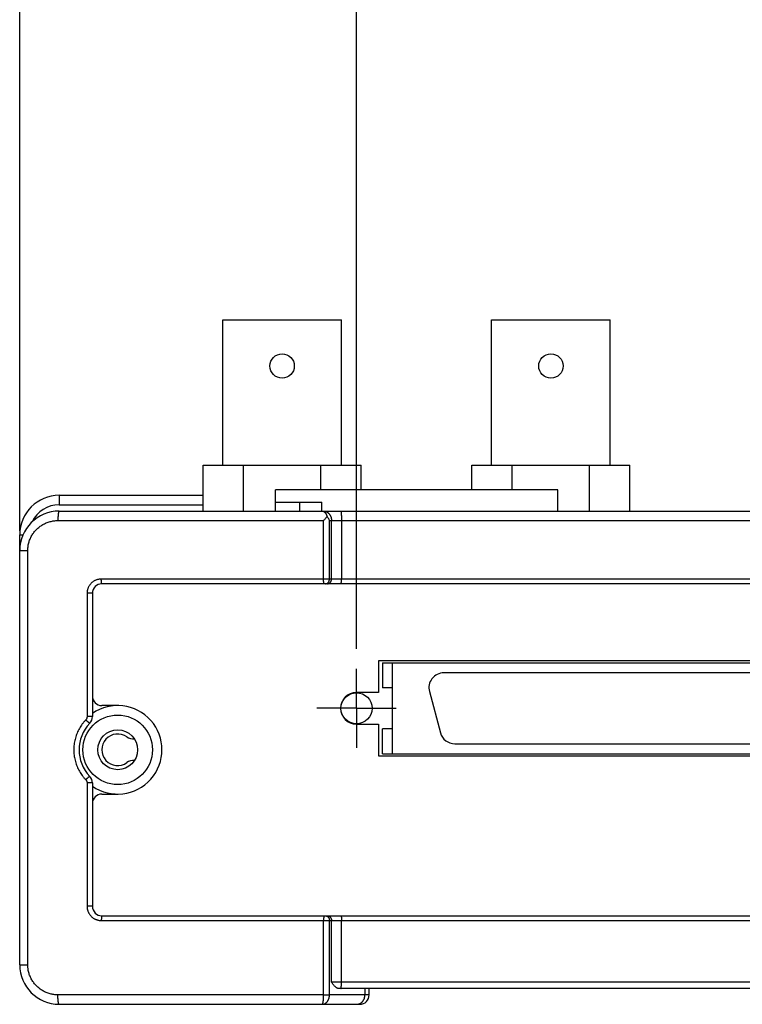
# Model space of a CAD drawing. Header units: inches. Extents: x 0 to 34, y 0 to 22.
# Tile 2 of 22: x 6.2 to 8.5, y 1.7 to 4.9. Entities that reach past the tile are written whole.
import ezdxf

# ---------------------------------------------------------------- set-up
doc = ezdxf.new("R2010")
doc.units = ezdxf.units.IN
doc.header["$LTSCALE"] = 1.87
doc.header["$MEASUREMENT"] = 0
doc.linetypes.add('CENTER', pattern=[0.6, 0.375, -0.075, 0.075, -0.075])
doc.layers.get('0').update_dxf_attribs({"linetype": 'CONTINUOUS'})
doc.layers.add('DEFAULT_1', color=7, linetype='CENTER')
doc.layers.add('DIMENSIONS', color=7, linetype='CONTINUOUS')
doc.styles.get("Standard").update_dxf_attribs({"font": 'txt', "width": 0.8})
doc.dimstyles.new('DIMSTYLE_1', dxfattribs={"dimtxt": 0.125, "dimasz": 0.1875, "dimexe": 0.18, "dimexo": 0.0625, "dimgap": 0.09, "dimtad": 0, "dimtih": 1, "dimtoh": 1, "dimdec": 3, "dimzin": 4, "dimdsep": 46, "dimtxsty": 'STANDARD', "dimblk": '_FILLED', "dimblk1": '_FILLED', "dimblk2": '_FILLED', "dimcen": 0.09, "dimadec": 0, "dimazin": 0, "dimtp": 0.01, "dimtm": 0.01, "dimtfac": 1, "dimtdec": 3, "dimtofl": 0, "dimtmove": 0, "dimatfit": 3, "dimldrblk": '_FILLED', "dimfxl": 1, "dimtolj": 1, "dimtzin": 4, "dimarcsym": 0})

# ---------------------------------------------------------------- blocks, each defined once
blk = doc.blocks.new('_FILLED')
at = {"color": 0, "linetype": 'BYBLOCK'}
blk.add_solid([(0, 0), (-1, 0.167), (-1, -0.167)], dxfattribs=at)
blk = doc.blocks.new('*D25')
at = {"layer": 'DIMENSIONS', "color": 2, "linetype": 'CONTINUOUS'}
for p, q in [((6.1986, 3.2397), (6.1986, 6.2822)), ((10.6086, 3.2397), (10.6086, 6.2822)), ((6.1986, 6.1572), (7.6286, 6.1572)), ((10.6086, 6.1572), (9.1786, 6.1572))]:
    blk.add_line(p, q, dxfattribs=at)
at = {"layer": 'DIMENSIONS', "color": 2, "linetype": 'CONTINUOUS', "xscale": 0.1875, "yscale": 0.1875, "zscale": 0.1875, "rotation": 180}
blk.add_blockref('_FILLED', (6.1986, 6.1572), dxfattribs=at)
at = {"layer": 'DIMENSIONS', "color": 2, "linetype": 'CONTINUOUS', "xscale": 0.1875, "yscale": 0.1875, "zscale": 0.1875}
blk.add_blockref('_FILLED', (10.6086, 6.1572), dxfattribs=at)
at = {"layer": 'DIMENSIONS', "color": 2, "linetype": 'CONTINUOUS', "width": 0.8}
for s, p in [('[', (8.3161, 6.0947)), (']', (9.0161, 6.0947)), ('4.410', (7.6911, 6.0947)), ('112.01', (8.4161, 6.0947))]:
    blk.add_text(s, height=0.125, dxfattribs=at).set_placement(p)
blk = doc.blocks.new('*D27')
at = {"layer": 'DIMENSIONS', "color": 2, "linetype": 'CONTINUOUS'}
for p, q in [((7.2637, 2.8661), (7.2637, 5.5322)), ((9.5435, 2.8661), (9.5435, 5.5322)), ((7.2637, 5.4072), (7.6786, 5.4072)), ((9.5435, 5.4072), (9.1286, 5.4072))]:
    blk.add_line(p, q, dxfattribs=at)
at = {"layer": 'DIMENSIONS', "color": 2, "linetype": 'CONTINUOUS', "xscale": 0.1875, "yscale": 0.1875, "zscale": 0.1875, "rotation": 180}
blk.add_blockref('_FILLED', (7.2637, 5.4072), dxfattribs=at)
at = {"layer": 'DIMENSIONS', "color": 2, "linetype": 'CONTINUOUS', "xscale": 0.1875, "yscale": 0.1875, "zscale": 0.1875}
blk.add_blockref('_FILLED', (9.5435, 5.4072), dxfattribs=at)
at = {"layer": 'DIMENSIONS', "color": 2, "linetype": 'CONTINUOUS', "width": 0.8}
for s, p in [('2.280', (7.7411, 5.3447)), ('[', (8.3661, 5.3447)), ('57.91', (8.4661, 5.3447)), (']', (8.9661, 5.3447))]:
    blk.add_text(s, height=0.125, dxfattribs=at).set_placement(p)

msp = doc.modelspace()

# ---------------------------------------------------------------- linework, layer by layer
at = {"color": 7, "linetype": 'CONTINUOUS'}
for p, q in [((6.8411, 3.4472), (6.8411, 3.9072)), ((6.8411, 3.9072), (7.2161, 3.9072)), ((7.2161, 3.4472), (7.2161, 3.9072)), ((7.6911, 3.4472), (7.6911, 3.9072)), ((7.6911, 3.9072), (8.0661, 3.9072)), ((8.0661, 3.4472), (8.0661, 3.9072)), ((6.7786, 3.3022), (6.7786, 3.4472)), ((6.7786, 3.4472), (7.2786, 3.4472)), ((6.9063, 3.3022), (6.9063, 3.4472)), ((7.151, 3.3694), (7.151, 3.4472)), ((7.2786, 3.3694), (7.2786, 3.4472)), ((7.6286, 3.3694), (7.6286, 3.4472)), ((7.6286, 3.4472), (8.1286, 3.4472)), ((7.7563, 3.3694), (7.7563, 3.4472)), ((8.001, 3.3022), (8.001, 3.4472)), ((8.1286, 3.3022), (8.1286, 3.4472)), ((7.0071, 3.3022), (7.0071, 3.3694)), ((7.9008, 3.3694), (7.0071, 3.3694)), ((7.9008, 3.3022), (7.9008, 3.3694)), ((6.3236, 3.3522), (6.3236, 3.3222)), ((6.3236, 3.3522), (6.7786, 3.3522)), ((6.3236, 3.3222), (6.7786, 3.3222)), ((6.3236, 3.3022), (10.4836, 3.3022)), ((7.0071, 3.3302), (7.1543, 3.3302)), ((7.0843, 3.3022), (7.0843, 3.3302)), ((7.1543, 3.3022), (7.1543, 3.3302)), ((6.3194, 3.2722), (7.1598, 3.2722)), ((7.1598, 3.0872), (7.1598, 3.2722)), ((7.1783, 3.0872), (7.1783, 3.2722)), ((7.1783, 3.2722), (9.629, 3.2722)), ((7.1847, 3.0872), (7.1847, 3.2722)), ((7.2162, 3.2722), (7.2162, 3.0872)), ((6.1986, 1.8672), (6.1986, 3.2272)), ((6.1986, 3.2272), (6.2091, 3.2272)), ((6.1986, 3.1772), (6.2241, 3.1772)), ((6.2241, 1.8672), (6.2241, 3.1772)), ((10.3505, 3.0872), (6.4567, 3.0872)), ((10.3486, 3.0722), (6.4586, 3.0722)), ((6.4117, 3.0422), (6.4117, 2.6521)), ((6.4286, 3.0422), (6.4117, 3.0422)), ((6.4286, 3.0422), (6.4286, 2.6521)), ((7.3336, 2.8282), (7.3336, 2.7282)), ((9.4736, 2.8282), (7.3336, 2.8282)), ((7.3463, 2.8222), (7.3463, 2.7434)), ((7.3463, 2.8222), (9.4609, 2.8222)), ((7.3778, 2.5348), (7.3778, 2.8222)), ((9.2674, 2.7907), (7.5399, 2.7907)), ((7.3778, 2.7434), (7.3463, 2.7434)), ((7.3336, 2.7282), (7.2636, 2.7282)), ((7.4942, 2.7312), (7.529, 2.6013)), ((6.5086, 2.6872), (6.4586, 2.6872)), ((6.4286, 2.6521), (6.4117, 2.6521)), ((7.2636, 2.6282), (7.3336, 2.6282)), ((7.3336, 2.6282), (7.3336, 2.5282)), ((7.3463, 2.5348), (7.3463, 2.6135)), ((7.3778, 2.6135), (7.3463, 2.6135)), ((7.5747, 2.5663), (9.2326, 2.5663)), ((7.3336, 2.5282), (9.4736, 2.5282)), ((7.3463, 2.5348), (9.4609, 2.5348)), ((6.4117, 2.4423), (6.4117, 2.0522)), ((6.4286, 2.4423), (6.4117, 2.4423)), ((6.4286, 2.4423), (6.4286, 2.0522)), ((6.4586, 2.4072), (6.5086, 2.4072)), ((6.4286, 2.0522), (6.4117, 2.0522)), ((6.4567, 2.0072), (10.3505, 2.0072)), ((6.4586, 2.0222), (10.3486, 2.0222)), ((7.1598, 1.7722), (7.1598, 2.0072)), ((7.1783, 1.7722), (7.1783, 2.0072)), ((7.1847, 1.8122), (7.1847, 2.0072)), ((7.2162, 1.8122), (7.2162, 2.0072)), ((6.1986, 1.8672), (6.2241, 1.8672)), ((9.6225, 1.8122), (7.1847, 1.8122)), ((9.6002, 1.7922), (7.2071, 1.7922)), ((7.2905, 1.7922), (7.2905, 1.7722)), ((7.3039, 1.7722), (7.3039, 1.7922)), ((7.1598, 1.7722), (6.3194, 1.7722)), ((7.3039, 1.7722), (7.1783, 1.7722)), ((6.3236, 1.7422), (7.2739, 1.7422))]:
    msp.add_line(p, q, dxfattribs=at)
for centre, radius in [((7.0286, 3.7612), 0.0385), ((7.8786, 3.7612), 0.0385), ((7.2637, 2.6785), 0.0492), ((6.5086, 2.5472), 0.11), ((6.5086, 2.5472), 0.063)]:
    msp.add_circle(centre, radius, dxfattribs=at)
for centre, radius, start, end in [((6.3236, 3.2272), 0.125, 90, 180), ((6.3236, 3.1772), 0.125, 90, 180), ((6.3236, 3.2272), 0.095, 90, 154.4784), ((6.4586, 3.0422), 0.03, 90, 180), ((7.5399, 2.7434), 0.0472, 90, 195), ((6.4586, 2.7172), 0.03, 180, 270), ((7.2636, 2.6782), 0.05, 90, 270), ((6.5086, 2.5472), 0.14, 235.1501, 124.8499), ((6.3986, 2.6521), 0.03, 316.3595, 360), ((6.5086, 2.5472), 0.122, 136.3595, 223.6405), ((6.5086, 2.5472), 0.05, 54.3157, 305.6843), ((6.5582, 2.6163), 0.035, 234.3157, 275.3824), ((7.5747, 2.6135), 0.0472, 195, 270), ((6.5582, 2.4782), 0.035, 84.6176, 125.6843), ((6.3986, 2.4423), 0.03, 0, 43.6405), ((6.4586, 2.3772), 0.03, 90, 180), ((6.4586, 2.0522), 0.03, 180, 270), ((6.3236, 1.8672), 0.125, 180, 270), ((7.2739, 1.7722), 0.03, 270, 360)]:
    msp.add_arc(centre, radius, start, end, dxfattribs=at)
for points, knots in [([(6.3236, 3.3022), (6.3235, 3.3022), (6.3232, 3.3021), (6.3228, 3.3017), (6.3225, 3.3012), (6.3222, 3.3004), (6.3218, 3.2994), (6.3215, 3.2981), (6.3212, 3.2967), (6.3209, 3.2952), (6.3206, 3.2934), (6.3204, 3.2915), (6.3202, 3.2894), (6.32, 3.2872), (6.3198, 3.2849), (6.3197, 3.2825), (6.3195, 3.28), (6.3195, 3.2774), (6.3194, 3.2748), (6.3194, 3.2731), (6.3194, 3.2722)], [0, 0, 0, 0, 0.012491, 0.028704, 0.050458, 0.078402, 0.112699, 0.15329, 0.199984, 0.252505, 0.310508, 0.373591, 0.441306, 0.513164, 0.588637, 0.667171, 0.748183, 0.831071, 0.91522, 1, 1, 1, 1]), ([(7.1554, 3.3022), (7.1559, 3.3022), (7.1569, 3.3021), (7.1579, 3.3019), (7.1584, 3.3017)], [0, 0, 0, 0, 0.495766, 1, 1, 1, 1]), ([(7.1584, 3.3017), (7.1589, 3.3016), (7.1599, 3.3011), (7.1614, 3.3003), (7.1627, 3.2992), (7.164, 3.298), (7.1653, 3.2965), (7.1664, 3.2949), (7.1674, 3.2932), (7.1683, 3.2913), (7.1692, 3.2894), (7.1699, 3.2873), (7.1703, 3.2859), (7.1705, 3.2852)], [0, 0, 0, 0, 0.075472, 0.153834, 0.235698, 0.321139, 0.410009, 0.502138, 0.597178, 0.69495, 0.794872, 0.896804, 1, 1, 1, 1]), ([(7.1587, 3.3022), (7.1595, 3.3022), (7.161, 3.3021), (7.1633, 3.3018), (7.1655, 3.3012), (7.1676, 3.3004), (7.1697, 3.2994), (7.1718, 3.2982), (7.1737, 3.2968), (7.1755, 3.2952), (7.1771, 3.2935), (7.1787, 3.2915), (7.1801, 3.2894), (7.1813, 3.2872), (7.1823, 3.2849), (7.1832, 3.2825), (7.1839, 3.28), (7.1844, 3.2774), (7.1847, 3.2748), (7.1847, 3.2731), (7.1847, 3.2722)], [0, 0, 0, 0, 0.051517, 0.103163, 0.155064, 0.207335, 0.260078, 0.313377, 0.367298, 0.421887, 0.477166, 0.533139, 0.589784, 0.647066, 0.704927, 0.763296, 0.822087, 0.881206, 0.940547, 1, 1, 1, 1]), ([(7.2138, 3.3022), (7.2139, 3.3022), (7.2141, 3.3021), (7.2143, 3.3017), (7.2145, 3.3011), (7.2147, 3.3004), (7.2148, 3.2993), (7.215, 3.2981), (7.2152, 3.2967), (7.2154, 3.2952), (7.2155, 3.2934), (7.2156, 3.2915), (7.2158, 3.2894), (7.2159, 3.2872), (7.216, 3.2849), (7.2161, 3.2825), (7.2161, 3.28), (7.2162, 3.2774), (7.2162, 3.2748), (7.2162, 3.2731), (7.2162, 3.2722)], [0, 0, 0, 0, 0.007798, 0.020948, 0.04079, 0.067559, 0.101197, 0.141522, 0.188268, 0.241107, 0.299653, 0.363476, 0.432099, 0.505009, 0.581657, 0.661466, 0.743834, 0.828139, 0.913743, 1, 1, 1, 1]), ([(6.2241, 3.1772), (6.2241, 3.1793), (6.2243, 3.1834), (6.2249, 3.1895), (6.2259, 3.1956), (6.2272, 3.2016), (6.229, 3.2075), (6.2312, 3.2134), (6.2338, 3.219), (6.2367, 3.2245), (6.2399, 3.2298), (6.2436, 3.2348), (6.2475, 3.2397), (6.2517, 3.2442), (6.2563, 3.2485), (6.2611, 3.2525), (6.2662, 3.2561), (6.2715, 3.2594), (6.277, 3.2624), (6.2828, 3.265), (6.2886, 3.2672), (6.2947, 3.269), (6.3008, 3.2705), (6.307, 3.2715), (6.3132, 3.2721), (6.3173, 3.2722), (6.3194, 3.2722)], [0, 0, 0, 0, 0.040999, 0.082193, 0.123523, 0.164935, 0.206376, 0.247807, 0.289249, 0.330732, 0.372278, 0.413885, 0.455549, 0.497264, 0.539024, 0.580822, 0.622653, 0.664529, 0.70647, 0.748494, 0.790581, 0.832679, 0.874729, 0.916674, 0.958452, 1, 1, 1, 1]), ([(7.1705, 3.2852), (7.1698, 3.2844), (7.1685, 3.2828), (7.1665, 3.2803), (7.1643, 3.2777), (7.1621, 3.275), (7.1606, 3.2731), (7.1598, 3.2722)], [0, 0, 0, 0, 0.181848, 0.375637, 0.578631, 0.787729, 1, 1, 1, 1]), ([(7.1705, 3.2852), (7.1711, 3.2845), (7.1723, 3.2829), (7.174, 3.2803), (7.1756, 3.2777), (7.1771, 3.275), (7.1779, 3.2732), (7.1783, 3.2722)], [0, 0, 0, 0, 0.196261, 0.396991, 0.599524, 0.801231, 1, 1, 1, 1]), ([(6.4567, 3.0872), (6.4555, 3.0872), (6.4532, 3.0871), (6.4496, 3.0867), (6.4461, 3.086), (6.4427, 3.085), (6.4393, 3.0838), (6.4361, 3.0823), (6.433, 3.0805), (6.43, 3.0785), (6.4272, 3.0763), (6.4246, 3.0739), (6.4223, 3.0713), (6.4201, 3.0685), (6.4181, 3.0655), (6.4164, 3.0624), (6.4149, 3.0592), (6.4137, 3.0559), (6.4128, 3.0525), (6.4121, 3.0491), (6.4117, 3.0457), (6.4117, 3.0434), (6.4117, 3.0422)], [0, 0, 0, 0, 0.050344, 0.100848, 0.151413, 0.201939, 0.252392, 0.302795, 0.353161, 0.403487, 0.453761, 0.503944, 0.554001, 0.603969, 0.65392, 0.703911, 0.753882, 0.803732, 0.85336, 0.902671, 0.951578, 1, 1, 1, 1]), ([(6.4586, 3.0722), (6.4586, 3.0722), (6.4584, 3.0723), (6.4582, 3.0726), (6.458, 3.073), (6.4578, 3.0736), (6.4577, 3.0743), (6.4575, 3.0751), (6.4573, 3.0761), (6.4572, 3.0772), (6.4571, 3.0784), (6.457, 3.0798), (6.4569, 3.0811), (6.4568, 3.0826), (6.4568, 3.0841), (6.4567, 3.0857), (6.4567, 3.0867), (6.4567, 3.0872)], [0, 0, 0, 0, 0.014031, 0.034537, 0.06383, 0.102436, 0.150288, 0.207046, 0.272197, 0.345097, 0.424999, 0.511065, 0.602383, 0.697979, 0.796826, 0.897863, 1, 1, 1, 1]), ([(7.1607, 3.0722), (7.1606, 3.0722), (7.1606, 3.0724), (7.1605, 3.0726), (7.1604, 3.073), (7.1603, 3.0736), (7.1602, 3.0743), (7.1602, 3.0751), (7.1601, 3.0761), (7.16, 3.0772), (7.16, 3.0784), (7.1599, 3.0798), (7.1599, 3.0811), (7.1599, 3.0826), (7.1598, 3.0841), (7.1598, 3.0857), (7.1598, 3.0867), (7.1598, 3.0872)], [0, 0, 0, 0, 0.008024, 0.025317, 0.052853, 0.090558, 0.138104, 0.195009, 0.260673, 0.334391, 0.415366, 0.50272, 0.5955, 0.692696, 0.793247, 0.896056, 1, 1, 1, 1]), ([(7.1653, 3.0722), (7.1657, 3.0722), (7.1667, 3.0723), (7.168, 3.0725), (7.1693, 3.0729), (7.1706, 3.0735), (7.1718, 3.0742), (7.173, 3.0751), (7.174, 3.0761), (7.175, 3.0772), (7.1758, 3.0784), (7.1766, 3.0797), (7.1772, 3.0811), (7.1777, 3.0826), (7.178, 3.0841), (7.1782, 3.0857), (7.1783, 3.0867), (7.1783, 3.0872)], [0, 0, 0, 0, 0.061829, 0.123881, 0.186368, 0.249477, 0.313365, 0.378149, 0.443903, 0.510655, 0.578391, 0.647055, 0.716554, 0.78676, 0.857521, 0.928663, 1, 1, 1, 1]), ([(7.1717, 3.0722), (7.1722, 3.0722), (7.1731, 3.0723), (7.1744, 3.0725), (7.1758, 3.0729), (7.177, 3.0735), (7.1782, 3.0742), (7.1794, 3.0751), (7.1804, 3.0761), (7.1814, 3.0772), (7.1823, 3.0784), (7.183, 3.0797), (7.1836, 3.0811), (7.1841, 3.0826), (7.1845, 3.0841), (7.1847, 3.0857), (7.1847, 3.0867), (7.1847, 3.0872)], [0, 0, 0, 0, 0.061829, 0.123881, 0.186368, 0.249477, 0.313365, 0.378149, 0.443903, 0.510655, 0.578391, 0.647055, 0.716554, 0.78676, 0.857521, 0.928663, 1, 1, 1, 1]), ([(7.215, 3.0722), (7.2151, 3.0722), (7.2152, 3.0723), (7.2153, 3.0726), (7.2154, 3.073), (7.2155, 3.0736), (7.2156, 3.0743), (7.2157, 3.0751), (7.2158, 3.0761), (7.2159, 3.0772), (7.216, 3.0784), (7.216, 3.0798), (7.2161, 3.0811), (7.2161, 3.0826), (7.2162, 3.0841), (7.2162, 3.0857), (7.2162, 3.0867), (7.2162, 3.0872)], [0, 0, 0, 0, 0.009823, 0.027942, 0.055902, 0.093812, 0.141412, 0.198258, 0.263769, 0.337258, 0.41794, 0.504945, 0.597333, 0.694101, 0.794198, 0.896536, 1, 1, 1, 1]), ([(6.4117, 2.6521), (6.4117, 2.6517), (6.4116, 2.6507), (6.4114, 2.6493), (6.4111, 2.6479), (6.4106, 2.6465), (6.41, 2.6452), (6.4093, 2.644), (6.4084, 2.6428), (6.4078, 2.6421), (6.4075, 2.6418)], [0, 0, 0, 0, 0.121881, 0.246217, 0.372258, 0.499208, 0.626257, 0.752593, 0.877423, 1, 1, 1, 1]), ([(6.4075, 2.6418), (6.4056, 2.6398), (6.4018, 2.6356), (6.3966, 2.629), (6.3918, 2.6222), (6.3875, 2.615), (6.3836, 2.6076), (6.3801, 2.6), (6.3771, 2.5922), (6.3746, 2.5843), (6.3726, 2.5762), (6.3711, 2.568), (6.3701, 2.5597), (6.3696, 2.5514), (6.3696, 2.5431), (6.3701, 2.5347), (6.3711, 2.5265), (6.3726, 2.5183), (6.3746, 2.5102), (6.3771, 2.5022), (6.3801, 2.4944), (6.3836, 2.4868), (6.3875, 2.4794), (6.3918, 2.4723), (6.3966, 2.4654), (6.4018, 2.4589), (6.4056, 2.4547), (6.4075, 2.4527)], [0, 0, 0, 0, 0.040135, 0.080286, 0.12041, 0.160485, 0.200525, 0.240535, 0.280512, 0.32046, 0.360386, 0.400294, 0.440188, 0.480074, 0.519956, 0.559842, 0.599735, 0.639642, 0.679567, 0.719514, 0.75949, 0.799498, 0.839536, 0.879611, 0.919732, 0.959874, 1, 1, 1, 1]), ([(6.4203, 2.6314), (6.4203, 2.6314), (6.4201, 2.6314), (6.4199, 2.6315), (6.4195, 2.6316), (6.419, 2.6319), (6.4184, 2.6323), (6.4177, 2.6328), (6.4169, 2.6334), (6.4161, 2.6341), (6.4151, 2.6349), (6.4141, 2.6357), (6.4131, 2.6366), (6.412, 2.6376), (6.4109, 2.6386), (6.4098, 2.6396), (6.4086, 2.6407), (6.4079, 2.6414), (6.4075, 2.6418)], [0, 0, 0, 0, 0.00987, 0.026762, 0.052319, 0.08674, 0.129838, 0.181238, 0.240436, 0.306825, 0.379709, 0.458318, 0.541813, 0.629303, 0.719848, 0.812479, 0.906198, 1, 1, 1, 1]), ([(6.4203, 2.463), (6.4203, 2.4631), (6.4201, 2.4631), (6.4199, 2.463), (6.4195, 2.4628), (6.419, 2.4625), (6.4184, 2.4621), (6.4177, 2.4616), (6.4169, 2.461), (6.4161, 2.4604), (6.4151, 2.4596), (6.4141, 2.4587), (6.4131, 2.4578), (6.412, 2.4569), (6.4109, 2.4559), (6.4098, 2.4548), (6.4086, 2.4538), (6.4079, 2.453), (6.4075, 2.4527)], [0, 0, 0, 0, 0.00987, 0.026762, 0.052318, 0.086737, 0.129834, 0.181232, 0.240427, 0.306814, 0.379697, 0.458305, 0.541801, 0.629291, 0.719839, 0.812471, 0.906194, 1, 1, 1, 1]), ([(6.4075, 2.4527), (6.4078, 2.4523), (6.4084, 2.4516), (6.4093, 2.4505), (6.41, 2.4492), (6.4106, 2.4479), (6.4111, 2.4465), (6.4114, 2.4451), (6.4116, 2.4437), (6.4117, 2.4428), (6.4117, 2.4423)], [0, 0, 0, 0, 0.122571, 0.247395, 0.373727, 0.500775, 0.627726, 0.753771, 0.878113, 1, 1, 1, 1]), ([(6.4117, 2.0522), (6.4117, 2.0511), (6.4117, 2.0488), (6.4121, 2.0453), (6.4128, 2.0419), (6.4138, 2.0385), (6.415, 2.0352), (6.4164, 2.032), (6.4181, 2.0289), (6.4201, 2.0259), (6.4223, 2.0231), (6.4247, 2.0205), (6.4273, 2.0181), (6.43, 2.0159), (6.433, 2.0139), (6.4361, 2.0122), (6.4393, 2.0107), (6.4427, 2.0094), (6.4461, 2.0084), (6.4496, 2.0077), (6.4532, 2.0073), (6.4555, 2.0072), (6.4567, 2.0072)], [0, 0, 0, 0, 0.048622, 0.097699, 0.147142, 0.196853, 0.246731, 0.296667, 0.346571, 0.396466, 0.44643, 0.496509, 0.546676, 0.596893, 0.64716, 0.697488, 0.747868, 0.798283, 0.848736, 0.899222, 0.949671, 1, 1, 1, 1]), ([(6.4586, 2.0222), (6.4586, 2.0222), (6.4584, 2.0221), (6.4582, 2.0219), (6.458, 2.0215), (6.4578, 2.0209), (6.4577, 2.0202), (6.4575, 2.0193), (6.4573, 2.0183), (6.4572, 2.0172), (6.4571, 2.016), (6.457, 2.0147), (6.4569, 2.0133), (6.4568, 2.0118), (6.4568, 2.0103), (6.4567, 2.0088), (6.4567, 2.0077), (6.4567, 2.0072)], [0, 0, 0, 0, 0.014031, 0.034537, 0.06383, 0.102436, 0.150288, 0.207046, 0.272197, 0.345097, 0.424999, 0.511065, 0.602383, 0.697979, 0.796826, 0.897863, 1, 1, 1, 1]), ([(7.1607, 2.0222), (7.1606, 2.0222), (7.1606, 2.0221), (7.1605, 2.0219), (7.1604, 2.0214), (7.1603, 2.0209), (7.1602, 2.0202), (7.1602, 2.0193), (7.1601, 2.0183), (7.16, 2.0172), (7.16, 2.016), (7.1599, 2.0147), (7.1599, 2.0133), (7.1599, 2.0118), (7.1598, 2.0103), (7.1598, 2.0088), (7.1598, 2.0077), (7.1598, 2.0072)], [0, 0, 0, 0, 0.008024, 0.025317, 0.052853, 0.090558, 0.138104, 0.195009, 0.260673, 0.334391, 0.415366, 0.50272, 0.5955, 0.692696, 0.793247, 0.896056, 1, 1, 1, 1]), ([(7.1653, 2.0222), (7.1657, 2.0222), (7.1667, 2.0222), (7.168, 2.0219), (7.1693, 2.0215), (7.1706, 2.021), (7.1718, 2.0202), (7.173, 2.0194), (7.174, 2.0184), (7.175, 2.0173), (7.1758, 2.0161), (7.1766, 2.0147), (7.1772, 2.0133), (7.1777, 2.0119), (7.178, 2.0103), (7.1782, 2.0088), (7.1783, 2.0077), (7.1783, 2.0072)], [0, 0, 0, 0, 0.061829, 0.123881, 0.186368, 0.249477, 0.313365, 0.378149, 0.443903, 0.510655, 0.578391, 0.647055, 0.716554, 0.78676, 0.857521, 0.928663, 1, 1, 1, 1]), ([(7.1717, 2.0222), (7.1722, 2.0222), (7.1731, 2.0222), (7.1744, 2.0219), (7.1758, 2.0215), (7.177, 2.021), (7.1782, 2.0202), (7.1794, 2.0194), (7.1804, 2.0184), (7.1814, 2.0173), (7.1823, 2.0161), (7.183, 2.0147), (7.1836, 2.0133), (7.1841, 2.0119), (7.1845, 2.0103), (7.1847, 2.0088), (7.1847, 2.0077), (7.1847, 2.0072)], [0, 0, 0, 0, 0.061829, 0.123881, 0.186368, 0.249477, 0.313365, 0.378149, 0.443903, 0.510655, 0.578391, 0.647055, 0.716554, 0.78676, 0.857521, 0.928663, 1, 1, 1, 1]), ([(7.215, 2.0222), (7.2151, 2.0222), (7.2152, 2.0221), (7.2153, 2.0219), (7.2154, 2.0214), (7.2155, 2.0209), (7.2156, 2.0202), (7.2157, 2.0193), (7.2158, 2.0183), (7.2159, 2.0172), (7.216, 2.016), (7.216, 2.0147), (7.2161, 2.0133), (7.2161, 2.0118), (7.2162, 2.0103), (7.2162, 2.0088), (7.2162, 2.0077), (7.2162, 2.0072)], [0, 0, 0, 0, 0.009823, 0.027942, 0.055902, 0.093812, 0.141412, 0.198258, 0.263769, 0.337258, 0.41794, 0.504945, 0.597333, 0.694101, 0.794198, 0.896536, 1, 1, 1, 1]), ([(6.3194, 1.7722), (6.3173, 1.7722), (6.3132, 1.7724), (6.307, 1.773), (6.3008, 1.774), (6.2947, 1.7754), (6.2886, 1.7772), (6.2828, 1.7795), (6.277, 1.7821), (6.2715, 1.785), (6.2662, 1.7883), (6.2611, 1.792), (6.2563, 1.796), (6.2517, 1.8002), (6.2475, 1.8048), (6.2436, 1.8096), (6.2399, 1.8147), (6.2367, 1.82), (6.2338, 1.8255), (6.2312, 1.8311), (6.229, 1.8369), (6.2272, 1.8428), (6.2259, 1.8489), (6.2249, 1.855), (6.2243, 1.8611), (6.2241, 1.8652), (6.2241, 1.8672)], [0, 0, 0, 0, 0.041547, 0.083326, 0.12527, 0.16732, 0.209417, 0.251505, 0.293528, 0.33547, 0.377346, 0.419176, 0.460974, 0.502735, 0.54445, 0.586113, 0.627721, 0.669267, 0.71075, 0.752192, 0.793623, 0.835063, 0.876476, 0.917806, 0.959, 1, 1, 1, 1]), ([(7.2071, 1.7922), (7.2066, 1.7922), (7.2055, 1.7923), (7.2038, 1.7928), (7.202, 1.7935), (7.2001, 1.7946), (7.198, 1.7961), (7.1958, 1.7982), (7.1933, 1.8008), (7.1906, 1.8041), (7.1877, 1.808), (7.1858, 1.8108), (7.1847, 1.8122)], [0, 0, 0, 0, 0.051135, 0.105957, 0.167092, 0.237173, 0.319418, 0.417137, 0.533254, 0.669552, 0.825628, 1, 1, 1, 1]), ([(7.2146, 1.7922), (7.2147, 1.7922), (7.2148, 1.7924), (7.2149, 1.7927), (7.2151, 1.7931), (7.2152, 1.7938), (7.2154, 1.7946), (7.2155, 1.7956), (7.2156, 1.7968), (7.2157, 1.7981), (7.2158, 1.7996), (7.2159, 1.8011), (7.216, 1.8028), (7.2161, 1.8046), (7.2161, 1.8064), (7.2162, 1.8083), (7.2162, 1.8103), (7.2162, 1.8116), (7.2162, 1.8122)], [0, 0, 0, 0, 0.009038, 0.025193, 0.049944, 0.083458, 0.125564, 0.175932, 0.234121, 0.299598, 0.371752, 0.449902, 0.533307, 0.621174, 0.712663, 0.8069, 0.902986, 1, 1, 1, 1]), ([(6.3236, 1.7422), (6.3235, 1.7422), (6.3232, 1.7423), (6.3228, 1.7427), (6.3225, 1.7433), (6.3222, 1.7441), (6.3218, 1.7451), (6.3215, 1.7463), (6.3212, 1.7477), (6.3209, 1.7493), (6.3206, 1.7511), (6.3204, 1.753), (6.3202, 1.7551), (6.32, 1.7573), (6.3198, 1.7596), (6.3197, 1.762), (6.3195, 1.7645), (6.3195, 1.767), (6.3194, 1.7696), (6.3194, 1.7714), (6.3194, 1.7722)], [0, 0, 0, 0, 0.012491, 0.028704, 0.050458, 0.078402, 0.112699, 0.15329, 0.199984, 0.252505, 0.310508, 0.373591, 0.441306, 0.513164, 0.588637, 0.667171, 0.748183, 0.831071, 0.91522, 1, 1, 1, 1]), ([(7.1554, 1.7422), (7.1561, 1.7422), (7.1574, 1.7423), (7.1594, 1.7427), (7.1614, 1.7432), (7.1633, 1.744), (7.1652, 1.7451), (7.167, 1.7463), (7.1686, 1.7477), (7.1702, 1.7493), (7.1717, 1.7511), (7.173, 1.7531), (7.1742, 1.7551), (7.1753, 1.7574), (7.1762, 1.7597), (7.177, 1.7621), (7.1776, 1.7646), (7.178, 1.7671), (7.1782, 1.7696), (7.1783, 1.7714), (7.1783, 1.7722)], [0, 0, 0, 0, 0.0487, 0.097222, 0.146295, 0.196129, 0.246851, 0.298559, 0.351433, 0.405572, 0.460973, 0.517501, 0.575132, 0.633806, 0.693419, 0.753813, 0.814842, 0.876339, 0.938121, 1, 1, 1, 1]), ([(7.1554, 1.7422), (7.1555, 1.7422), (7.1558, 1.7423), (7.1562, 1.7427), (7.1566, 1.7433), (7.157, 1.7441), (7.1573, 1.7451), (7.1576, 1.7464), (7.158, 1.7478), (7.1583, 1.7494), (7.1586, 1.7512), (7.1588, 1.7531), (7.159, 1.7552), (7.1593, 1.7574), (7.1594, 1.7597), (7.1596, 1.7621), (7.1597, 1.7646), (7.1598, 1.7671), (7.1598, 1.7697), (7.1598, 1.7714), (7.1598, 1.7722)], [0, 0, 0, 0, 0.013169, 0.030305, 0.052628, 0.081035, 0.115851, 0.157023, 0.204278, 0.257292, 0.315693, 0.379048, 0.446843, 0.518547, 0.593659, 0.671643, 0.751883, 0.833749, 0.916643, 1, 1, 1, 1]), ([(7.1598, 1.7722), (7.1604, 1.7723), (7.1617, 1.7721), (7.1635, 1.7722), (7.1653, 1.7722), (7.1671, 1.7722), (7.1688, 1.7722), (7.1704, 1.7722), (7.172, 1.7722), (7.1735, 1.7722), (7.1749, 1.7722), (7.1761, 1.7722), (7.1772, 1.7722), (7.178, 1.7722), (7.1783, 1.7722)], [0, 0, 0, 0, 0.099669, 0.199005, 0.297177, 0.393356, 0.486729, 0.576505, 0.661925, 0.742265, 0.816844, 0.885033, 0.946253, 1, 1, 1, 1]), ([(7.2645, 1.7422), (7.2653, 1.7422), (7.2668, 1.7423), (7.269, 1.7426), (7.2712, 1.7432), (7.2734, 1.744), (7.2755, 1.745), (7.2775, 1.7462), (7.2794, 1.7476), (7.2812, 1.7492), (7.2829, 1.751), (7.2844, 1.7529), (7.2858, 1.755), (7.287, 1.7572), (7.2881, 1.7595), (7.289, 1.762), (7.2896, 1.7645), (7.2901, 1.767), (7.2904, 1.7696), (7.2905, 1.7714), (7.2905, 1.7722)], [0, 0, 0, 0, 0.051517, 0.103163, 0.155064, 0.207335, 0.260078, 0.313377, 0.367298, 0.421887, 0.477166, 0.533139, 0.589784, 0.647066, 0.704927, 0.763296, 0.822087, 0.881206, 0.940547, 1, 1, 1, 1])]:
    msp.add_open_spline(points, degree=3, knots=knots, dxfattribs=at)
at = {"layer": 'DEFAULT_1', "color": 7, "linetype": 'CENTER'}
for q in [(7.2637, 2.8036), (7.1386, 2.6785), (7.2637, 2.5534), (7.3888, 2.6785)]:
    msp.add_line((7.2637, 2.6785), q, dxfattribs=at)

# ---------------------------------------------------------------- dimensions: what is measured, and where the dimension line sits
at = {"layer": 'DIMENSIONS', "color": 2, "linetype": 'CONTINUOUS'}
dim = msp.add_linear_dim(base=(10.6086, 6.1572), p1=(6.1986, 3.2397), p2=(10.6086, 3.2397), dimstyle='DIMSTYLE_1', dxfattribs=at)
dim.commit()
dim.dimension.update_dxf_attribs({"geometry": '*D25', "text_midpoint": (8.4036, 6.1572), "dimtype": 160})
dim = msp.add_linear_dim(base=(7.2637, 5.4072), p1=(9.5435, 2.8661), p2=(7.2637, 2.8661), angle=180, dimstyle='DIMSTYLE_1', dxfattribs=at)
dim.commit()
dim.dimension.update_dxf_attribs({"geometry": '*D27', "text_midpoint": (8.4036, 5.4072), "dimtype": 160})

doc.saveas('drawing.dxf')
